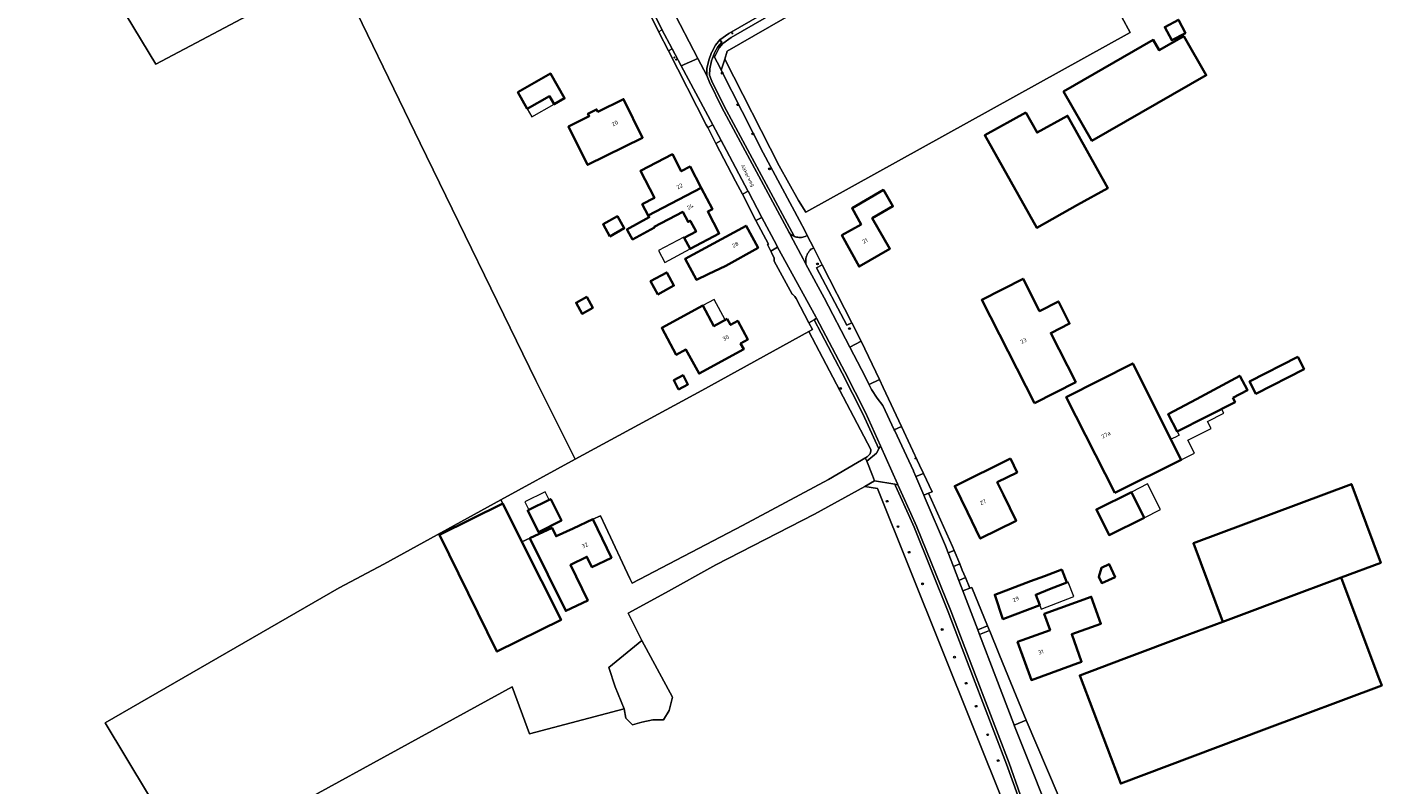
# Model space of a CAD drawing. Extents: x 115983 to 133009, y 544712 to 562000.
# Tile 30 of 46: x 129622 to 129918, y 548977 to 549140. Entities that reach past the tile are written whole.
import ezdxf
from ezdxf.enums import TextEntityAlignment as Align

# ---------------------------------------------------------------- set-up
doc = ezdxf.new("R2010")
doc.units = 0
for name, color, linetype, lineweight in [('BGT ondergrond$0$B-WE-GR-BEPLANTING_CULTUUR_BOSPLANTSOEN-GV', 90, 'Continuous', 18), ('BGT ondergrond$0$B-WE-GR-BOOM-S', 90, 'Continuous', 25), ('BGT ondergrond$0$B-WE-GR-BOUWLAND-GV', 80, 'Continuous', 13), ('BGT ondergrond$0$B-WE-GR-GRAS-GV', 60, 'Continuous', 13), ('BGT ondergrond$0$B-WE-IE-MEUBILAIR-S', 7, 'Continuous', 25), ('BGT ondergrond$0$B-WE-IE-TERREINAFSCHEIDING_KUNSTMATIG_MUUR-G', 90, 'BGT ondergrond$0$IE-TERREINAFSCHEIDING_KUNSTMATIG-SO', 18), ('BGT ondergrond$0$B-WE-OG-BEBOUWING-GV', 7, 'Continuous', 35), ('BGT ondergrond$0$B-WE-OG-BEBOUWING-T18', 10, 'Continuous', 18), ('BGT ondergrond$0$B-WE-OG-BEBOUWING_LUIFEL-GV', 7, 'Continuous', 18), ('BGT ondergrond$0$B-WE-OG-TERREIN_BEGROEID-GV', 7, 'Continuous', 18), ('BGT ondergrond$0$B-WE-OG-TERREIN_ERF-GV', 7, 'Continuous', 18), ('BGT ondergrond$0$B-WE-OG-TERREIN_ONBEGROEID_ZAND-GV', 7, 'Continuous', 18), ('BGT ondergrond$0$B-WE-OG-TOPOGRAFIE-T18', 10, 'Continuous', 18), ('BGT ondergrond$0$B-WE-OG-WEG-GV', 7, 'Continuous', 18), ('BGT ondergrond$0$B-WE-VH-GESLOTENVERHARDING_ASFALT-GV', 10, 'Continuous', 18), ('BGT ondergrond$0$B-WE-VH-GESLOTENVERHARDING_BETON-GV', 10, 'Continuous', 18), ('BGT ondergrond$0$B-WE-VH-HALFVERHARDING_GRASBETONSTEEN-GV', 130, 'Continuous', 18), ('BGT ondergrond$0$B-WE-VH-OPENVERHARDING_BETONSTRAATSTEEN-GV', 90, 'Continuous', 18), ('BGT ondergrond$0$B-WE-VH-OPENVERHARDING_STRAATBAKSTEEN-GV', 90, 'Continuous', 18), ('BGT ondergrond$0$B-WE-VH-OPENVERHARDING_TEGEL-GV', 90, 'Continuous', 18)]:
    doc.layers.add(name, color=color, linetype=linetype, lineweight=lineweight)
doc.styles.add('BGT ondergrond$0$NLCS-ISO', font='NLCS-ISO.ttf')
doc.styles.add('BGT ondergrond$0$NLCS-ISO-M100-T18', font='NLCS-ISO.ttf', dxfattribs={"height": 0.18})
doc.linetypes.add('BGT ondergrond$0$IE-TERREINAFSCHEIDING_KUNSTMATIG-SO', pattern='A,4,[82,NLCS.SHX,S=0.75,R=90,X=0,Y=0],4,-2', length=10)

# ---------------------------------------------------------------- blocks, each defined once
blk = doc.blocks.new('BGT ondergrond$0$SIE-MEUBILAIR_BORD_VERKEER-SO')
blk.add_lwpolyline([(-0.5625, -0.5625), (0.5625, -0.5625), (0.5625, 0.5625), (-0.5625, 0.5625)], close=True)
blk = doc.blocks.new('BGT ondergrond$0$SIE-MEUBILAIR_PAAL_LICHTMAST-SO')
for points in [[(-0.6, 0), (-1, 0)], [(-0.7, 0.7), (-0.4, 0.4)], [(0, 1), (0, 0.6)], [(0.4, 0.4), (0.7, 0.7)], [(1, 0), (0.6, 0)], [(-0.7, -0.7), (-0.4, -0.4)], [(0, -0.6), (0, -1)], [(0.4, -0.4), (0.7, -0.7)]]:
    blk.add_lwpolyline(points)
blk.add_circle((0, 0), 0.5)
blk = doc.blocks.new('BGT ondergrond$0$SIE-MEUBILAIR_PAAL_VERKEERSBORD-SO')
blk.add_circle((0, 0), 0.75)
blk = doc.blocks.new('BGT ondergrond$0$SGR-BOOM_GBKN-SO')
at = {"linetype": 'ByBlock', "lineweight": 18}
h = blk.add_hatch(color=0, dxfattribs=at)
h.dxf.hatch_style = 1
edge = h.paths.add_edge_path()
edge.add_arc((0, 0), 0.25, 0, 360)
at = {"color": 0, "linetype": 'ByBlock', "lineweight": 18}
for radius in [2, 0.25]:
    blk.add_circle((0, 0), radius, dxfattribs=at)
at = {"color": 0, "linetype": 'ByBlock', "lineweight": 18, "style": 'BGT ondergrond$0$NLCS-ISO'}
blk.add_attdef('SOORT', (2.5, 0), '', height=1.5, dxfattribs=at)
blk = doc.blocks.new('BGT ondergrond')
at = {"layer": 'BGT ondergrond$0$B-WE-GR-BEPLANTING_CULTUUR_BOSPLANTSOEN-GV', "color": 252, "flags": 128}
blk.add_lwpolyline([(129772.862, 549133.416), (129773.418, 549135.175), (129892.13, 549203.417), (129892.021, 549203.644), (129891.017, 549205.735), (129879.603, 549199.126), (129859.463, 549187.154), (129774.283, 549138.128), (129772.498, 549136.833), (129771.7, 549135.868), (129770.628, 549133.873), (129771.793, 549131.698), (129772.117, 549131.06)], close=True, dxfattribs=at)
at = {"layer": 'BGT ondergrond$0$B-WE-GR-BOUWLAND-GV', "color": 252, "flags": 128}
for points in [[(129833.541, 548971.799), (129805.904, 549040.739), (129803.117, 549041.124), (129792.277, 549035.218), (129770.975, 549024.263), (129760.095, 549018.176), (129751.994, 549013.787), (129754.991, 549007.91), (129761.617, 548995.657), (129760.856, 548992.766), (129759.639, 548990.788), (129757.357, 548990.788), (129754.998, 548990.255), (129752.944, 548989.722), (129751.498, 548991.168), (129751.118, 548993.146), (129730.729, 548987.744), (129726.933, 548997.922), (129657.321, 548959.743), (129639.065, 548990.143), (129689.567, 549019.294), (129699.211, 549024.379), (129724.514, 549038.249), (129740.584, 549047.058), (129732.074, 549064.07), (129707.089, 549115.292), (129688.859, 549152.93)], [(129674.757, 549145.454), (129649.992, 549132.331), (129622.238, 549178.201)]]:
    blk.add_lwpolyline(points, dxfattribs=at)
at = {"layer": 'BGT ondergrond$0$B-WE-GR-GRAS-GV', "color": 252, "flags": 128}
for points in [[(129909.197, 549166.142), (129908.503, 549167.702), (129893.094, 549204.262), (129892.021, 549203.644), (129892.13, 549203.417), (129773.418, 549135.175), (129772.862, 549133.416), (129784.621, 549110.382), (129788.815, 549102.943), (129790.412, 549100.353), (129860.489, 549139.177), (129855.021, 549149.206), (129854.233, 549148.776), (129852.44, 549152.067), (129855.897, 549153.951), (129857.69, 549150.661), (129867.31, 549155.904), (129871.535, 549157.86), (129875.515, 549151.075), (129876.819, 549148.468), (129876.914, 549148.277), (129881.33, 549150.723)], [(129776.693, 549032.769), (129795.284, 549042.675), (129803.613, 549047.531), (129804.274, 549048.178), (129804.467, 549048.888), (129804.43, 549049.163), (129791.045, 549074.63), (129767.928, 549061.921), (129740.584, 549047.058), (129724.514, 549038.249), (129724.907, 549037.466), (129729.044, 549029.224), (129730.795, 549030.032), (129735.58, 549032.24), (129736.426, 549030.421), (129740.11, 549032.07), (129744.41, 549034.07), (129746.046, 549034.831), (129747.128, 549032.518), (129752.378, 549021.29), (129752.858, 549020.263)], [(129730.575, 549036.11), (129734.966, 549038.29), (129735.281, 549038.446), (129737.593, 549033.789), (129732.633, 549031.327), (129730.321, 549035.984)]]:
    blk.add_lwpolyline(points, close=True, dxfattribs=at)
at = {"layer": 'BGT ondergrond$0$B-WE-IE-TERREINAFSCHEIDING_KUNSTMATIG_MUUR-G', "color": 252, "flags": 128}
blk.add_lwpolyline([(129768.894, 549119.276), (129769.204, 549118.68), (129770.987, 549115.248), (129775.23, 549107.085)], dxfattribs=at)
at = {"layer": 'BGT ondergrond$0$B-WE-OG-BEBOUWING-GV', "color": 252, "flags": 128}
for points in [[(129872.376, 549139.049), (129870.867, 549141.918), (129867.916, 549140.366), (129869.423, 549137.495)], [(129846.058, 549126.471), (129852.187, 549115.793), (129876.877, 549129.963), (129872.034, 549138.401), (129866.719, 549135.35), (129865.433, 549137.59)], [(129735.039, 549125.456), (129736.045, 549123.693), (129738.285, 549124.972), (129735.247, 549130.296), (129728.186, 549126.266), (129730.218, 549122.705)], [(129745.453, 549122.041), (129745.191, 549122.57), (129743.336, 549121.652), (129743.597, 549121.124), (129739.131, 549118.915), (129743.234, 549110.579), (129755.14, 549116.44), (129751.01, 549124.79)], [(129837.903, 549121.914), (129829.048, 549117.012), (129840.267, 549097.027), (129849.093, 549101.981), (129855.617, 549105.558), (129846.929, 549121.206), (129840.351, 549117.554)], [(129767.81, 549105.63), (129765.4, 549110.22), (129763.495, 549109.224), (129761.582, 549112.904), (129754.643, 549109.297), (129757.675, 549103.465), (129755.06, 549102.1), (129756.36, 549099.67)], [(129767.81, 549105.63), (129756.36, 549099.67), (129756.562, 549099.287), (129751.728, 549096.666), (129751.851, 549096.453), (129752.961, 549094.523), (129757.727, 549097.088), (129757.65, 549097.23), (129763.81, 549100.45), (129764.95, 549098.27), (129765.437, 549098.525), (129765.493, 549098.421), (129766.685, 549096.194), (129764.099, 549094.84), (129765.434, 549092.471), (129771.707, 549095.803), (129769.211, 549100.502), (129770.22, 549101.03)], [(129798.16, 549095.45), (129801.91, 549088.65), (129808.55, 549092.48), (129804.73, 549099.08), (129809.2, 549101.67), (129807.16, 549105.21), (129800.38, 549101.25), (129802.31, 549097.74)], [(129748.055, 549095.152), (129751.17, 549096.9), (129749.7, 549099.518), (129746.586, 549097.769)], [(129773.1, 549088.82), (129780.09, 549092.7), (129777.47, 549097.45), (129770.47, 549093.64), (129764.322, 549090.294), (129766.763, 549085.781), (129769.316, 549086.986)], [(129758.389, 549082.646), (129761.889, 549084.532), (129760.355, 549087.379), (129756.855, 549085.493)], [(129839.79, 549059.17), (129848.7, 549063.72), (129843.315, 549074.264), (129847.38, 549076.341), (129844.945, 549081.106), (129840.881, 549079.029), (129837.31, 549086.02), (129828.38, 549081.45)], [(129743.06, 549082.081), (129740.765, 549080.824), (129742.052, 549078.474), (129744.348, 549079.732)], [(129773.424, 549077.38), (129770.521, 549075.808), (129768.139, 549080.204), (129759.255, 549075.39), (129762.399, 549069.587), (129764.506, 549070.729), (129767.317, 549065.541), (129776.999, 549070.788), (129776.309, 549072.063), (129777.845, 549072.895), (129775.677, 549076.895), (129774.138, 549076.061)], [(129857.15, 549039.76), (129871.5, 549046.88), (129861, 549067.72), (129846.63, 549060.48)], [(129896.647, 549069.186), (129886.244, 549063.86), (129887.616, 549061.18), (129898.019, 549066.507)], [(129762.922, 549062.119), (129764.939, 549063.196), (129763.888, 549065.165), (129761.871, 549064.088)], [(129882.644, 549060.318), (129885.823, 549061.966), (129884.133, 549065.072), (129874.809, 549060.001), (129868.661, 549056.74), (129870.6, 549053.045), (129883.127, 549059.378)], [(129834.621, 549047.176), (129822.572, 549041.248), (129825.323, 549035.59), (129828.08, 549029.92), (129835.819, 549033.737), (129833.069, 549039.356), (129831.731, 549042.09), (129836.041, 549044.202)], [(129906.063, 549021.506), (129914.586, 549024.694), (129908.237, 549041.666), (129874.112, 549028.9), (129880.461, 549011.929), (129897.545, 549018.32)], [(129730.575, 549036.11), (129730.321, 549035.984), (129732.633, 549031.327), (129737.593, 549033.789), (129735.281, 549038.446), (129734.966, 549038.29)], [(129860.718, 549039.964), (129853.15, 549036.203), (129855.902, 549030.665), (129863.47, 549034.426)], [(129724.907, 549037.466), (129711.252, 549030.745), (129723.661, 549005.533), (129737.514, 549012.352), (129729.044, 549029.224)], [(129744.41, 549034.07), (129740.11, 549032.07), (129736.426, 549030.421), (129735.58, 549032.24), (129730.795, 549030.032), (129738.534, 549014.309), (129743.29, 549016.58), (129739.57, 549024.27), (129743.12, 549025.99), (129744.2, 549023.76), (129748.41, 549025.79)], [(129845.72, 549023.22), (129841.97, 549021.82), (129838.94, 549020.69), (129831.2, 549017.8), (129832.97, 549012.54), (129840.91, 549015.51), (129840.045, 549017.784), (129843.05, 549018.99), (129846.79, 549020.41)], [(129853.71, 549021.644), (129854.305, 549020.323), (129857.177, 549021.618), (129855.933, 549024.378), (129854.249, 549023.619)], [(129859.09, 549003.934), (129849.579, 549000.377), (129858.436, 548977.013), (129889.41, 548988.683), (129914.79, 548998.177), (129914.108, 549000), (129906.063, 549021.506), (129897.545, 549018.32), (129880.461, 549011.929), (129872.723, 549009.034)], [(129836.112, 549007.614), (129839.104, 548999.366), (129849.972, 549003.309), (129847.818, 549009.246), (129854.144, 549011.541), (129852.04, 549017.342), (129841.902, 549013.665), (129843.169, 549010.174)]]:
    blk.add_lwpolyline(points, close=True, dxfattribs=at)
at = {"layer": 'BGT ondergrond$0$B-WE-OG-BEBOUWING_LUIFEL-GV', "color": 252, "flags": 128}
for points in [[(129730.218, 549122.705), (129731.224, 549120.942), (129736.045, 549123.693), (129735.039, 549125.456)], [(129764.011, 549095.005), (129758.578, 549092.119), (129759.941, 549089.553), (129765.434, 549092.471), (129764.099, 549094.84)], [(129770.521, 549075.808), (129773, 549077.15), (129770.617, 549081.547), (129768.139, 549080.204)], [(129869.246, 549051.353), (129871.5, 549046.88), (129874.362, 549048.322), (129872.933, 549051.158), (129877.93, 549053.685), (129877.175, 549055.179), (129880.69, 549056.956), (129880.211, 549057.904), (129870.6, 549053.045), (129871.008, 549052.239), (129870.222, 549051.844)], [(129860.718, 549039.964), (129863.47, 549034.426), (129866.98, 549036.178), (129864.231, 549041.71)], [(129730.575, 549036.11), (129734.966, 549038.29), (129734.103, 549040.028), (129729.712, 549037.849)], [(129843.05, 549018.99), (129840.045, 549017.784), (129840.91, 549015.51), (129841.245, 549014.651), (129848.262, 549017.39), (129847.042, 549020.515), (129846.79, 549020.41)]]:
    blk.add_lwpolyline(points, close=True, dxfattribs=at)
at = {"layer": 'BGT ondergrond$0$B-WE-OG-TERREIN_BEGROEID-GV', "color": 252, "flags": 128}
for points in [[(129759.282, 549139.84), (129751.901, 549154.982), (129750.654, 549155.645), (129758.607, 549139.239)], [(129763.489, 549131.966), (129761.527, 549135.628), (129760.751, 549135.237), (129768.894, 549119.276), (129769.204, 549118.68), (129770.294, 549119.264)], [(129772.117, 549131.06), (129771.793, 549131.698), (129770.628, 549133.873), (129770.439, 549134.225), (129770.021, 549133.054), (129769.623, 549131.349), (129769.607, 549129.977), (129770.12, 549128.669), (129772.779, 549123.252), (129787.877, 549095.18), (129788.118, 549095.089), (129788.378, 549095.015), (129788.644, 549094.964), (129788.913, 549094.937), (129789.184, 549094.933), (129789.454, 549094.952), (129789.721, 549094.995), (129789.983, 549095.06), (129790.239, 549095.148), (129790.711, 549095.364), (129790.233, 549096.304), (129789.013, 549098.574), (129781.198, 549113.223)], [(129772.12, 549115.856), (129770.987, 549115.248), (129775.23, 549107.085), (129776.698, 549104.25), (129777.917, 549104.892), (129777.846, 549105.027), (129773.281, 549113.689)], [(129800.324, 549076.474), (129799.264, 549076.021), (129792.702, 549088.359), (129793.935, 549089.03), (129792.096, 549092.643), (129791.508, 549092.374), (129791.299, 549092.169), (129791.108, 549091.947), (129790.936, 549091.709), (129790.785, 549091.458), (129790.656, 549091.195), (129790.55, 549090.922), (129790.467, 549090.641), (129790.408, 549090.354), (129790.374, 549090.063), (129790.364, 549089.77), (129790.38, 549089.478), (129790.42, 549089.187), (129794.335, 549081.908), (129799.92, 549071.21), (129802.335, 549072.523)], [(129792.702, 549088.359), (129799.264, 549076.021), (129800.324, 549076.474), (129793.935, 549089.03)], [(129792.17, 549077.174), (129791.059, 549076.492), (129791.817, 549075.054), (129791.045, 549074.63), (129804.43, 549049.163), (129804.467, 549048.888), (129804.274, 549048.178), (129803.613, 549047.531), (129803.303, 549047.227), (129803.555, 549046.597), (129805.624, 549048.32), (129806.153, 549049.302), (129802.738, 549056.863), (129798.263, 549065.615)], [(129835.633, 548972.969), (129836.573, 548973.495), (129836.154, 548974.459), (129833.765, 548981.185), (129826.635, 548999.785), (129821.147, 549014.073), (129813.759, 549032.389), (129812.546, 549035.086), (129810.465, 549039.713), (129809.749, 549041.306), (129809.586, 549041.669), (129805.245, 549042.382), (129803.117, 549041.124), (129805.904, 549040.739), (129833.541, 548971.799)], [(129827.536, 549010.181), (129829.658, 549011.051), (129826.252, 549019.365), (129825.821, 549019.199), (129824.295, 549018.613)], [(129838.004, 548990.674), (129834.184, 549000), (129832.083, 549005.129), (129830.124, 549009.913), (129830.069, 549010.048), (129827.925, 549009.17), (129831.449, 549000), (129835.305, 548989.842), (129835.391, 548989.628)]]:
    blk.add_lwpolyline(points, close=True, dxfattribs=at)
at = {"layer": 'BGT ondergrond$0$B-WE-OG-TERREIN_ERF-GV', "color": 252, "flags": 128}
for points in [[(129622.238, 549178.201), (129649.992, 549132.331), (129674.757, 549145.454)], [(129688.859, 549152.93), (129707.089, 549115.292), (129732.074, 549064.07), (129740.584, 549047.058), (129767.928, 549061.921), (129791.045, 549074.63), (129791.817, 549075.054), (129791.059, 549076.492), (129788.326, 549081.724), (129788.176, 549081.961), (129788.007, 549082.185), (129787.819, 549082.393), (129787.614, 549082.584), (129787.468, 549082.698), (129783.576, 549089.801), (129783.57, 549090.157), (129783.538, 549090.473), (129782.953, 549091.656), (129782.804, 549091.956), (129782.1, 549093.373), (129782.3, 549093.485), (129779.628, 549098.591), (129776.698, 549104.25), (129775.23, 549107.085), (129770.987, 549115.248), (129769.204, 549118.68), (129768.894, 549119.276), (129760.751, 549135.237), (129758.607, 549139.239), (129750.654, 549155.645)], [(129855.021, 549149.206), (129860.489, 549139.177), (129790.412, 549100.353), (129788.815, 549102.943), (129784.621, 549110.382), (129772.862, 549133.416), (129772.117, 549131.06), (129781.198, 549113.223), (129789.013, 549098.574), (129790.233, 549096.304), (129790.711, 549095.364), (129792.096, 549092.643), (129793.935, 549089.03), (129800.324, 549076.474), (129802.335, 549072.523), (129806.303, 549064.236), (129807.131, 549062.508), (129811.054, 549054.124), (129814.976, 549045.74), (129815.794, 549043.991), (129817.651, 549040.022), (129816.877, 549039.692), (129822.07, 549028.17), (129822.43, 549027.311), (129823.631, 549024.441), (129824.18, 549023.13), (129824.862, 549021.496), (129825.821, 549019.199), (129826.252, 549019.365), (129829.658, 549011.051), (129830.069, 549010.048), (129830.124, 549009.913), (129832.083, 549005.129), (129834.184, 549000), (129838.004, 548990.674), (129847.199, 548969.128)]]:
    blk.add_lwpolyline(points, dxfattribs=at)
for points in [[(129872.376, 549139.049), (129869.423, 549137.495), (129867.916, 549140.366), (129870.867, 549141.918)], [(129846.058, 549126.471), (129865.433, 549137.59), (129866.719, 549135.35), (129872.034, 549138.401), (129876.877, 549129.963), (129852.187, 549115.793)], [(129730.218, 549122.705), (129728.186, 549126.266), (129735.247, 549130.296), (129738.285, 549124.972), (129736.045, 549123.693), (129735.039, 549125.456)], [(129743.336, 549121.652), (129745.191, 549122.57), (129745.453, 549122.041), (129751.01, 549124.79), (129755.14, 549116.44), (129743.234, 549110.579), (129739.131, 549118.915), (129743.597, 549121.124)], [(129855.617, 549105.558), (129849.093, 549101.981), (129840.267, 549097.027), (129829.048, 549117.012), (129837.903, 549121.914), (129840.351, 549117.554), (129846.929, 549121.206)], [(129765.4, 549110.22), (129767.81, 549105.63), (129770.22, 549101.03), (129769.211, 549100.502), (129771.707, 549095.803), (129765.434, 549092.471), (129764.099, 549094.84), (129766.685, 549096.194), (129765.493, 549098.421), (129765.437, 549098.525), (129764.95, 549098.27), (129763.81, 549100.45), (129757.65, 549097.23), (129757.727, 549097.088), (129752.961, 549094.523), (129751.851, 549096.453), (129751.728, 549096.666), (129756.562, 549099.287), (129756.36, 549099.67), (129755.06, 549102.1), (129757.675, 549103.465), (129754.643, 549109.297), (129761.582, 549112.904), (129763.495, 549109.224)], [(129807.16, 549105.21), (129809.2, 549101.67), (129804.73, 549099.08), (129808.55, 549092.48), (129801.91, 549088.65), (129798.16, 549095.45), (129802.31, 549097.74), (129800.38, 549101.25)], [(129748.055, 549095.152), (129746.586, 549097.769), (129749.7, 549099.518), (129751.17, 549096.9)], [(129773.1, 549088.82), (129769.316, 549086.986), (129766.763, 549085.781), (129764.322, 549090.294), (129770.47, 549093.64), (129777.47, 549097.45), (129780.09, 549092.7)], [(129758.389, 549082.646), (129756.855, 549085.493), (129760.355, 549087.379), (129761.889, 549084.532)], [(129828.38, 549081.45), (129837.31, 549086.02), (129840.881, 549079.029), (129844.945, 549081.106), (129847.38, 549076.341), (129843.315, 549074.264), (129848.7, 549063.72), (129839.79, 549059.17)], [(129743.06, 549082.081), (129744.348, 549079.732), (129742.052, 549078.474), (129740.765, 549080.824)], [(129764.506, 549070.729), (129762.399, 549069.587), (129759.255, 549075.39), (129768.139, 549080.204), (129770.521, 549075.808), (129773.424, 549077.38), (129774.138, 549076.061), (129775.677, 549076.895), (129777.845, 549072.895), (129776.309, 549072.063), (129776.999, 549070.788), (129767.317, 549065.541)], [(129861, 549067.72), (129871.5, 549046.88), (129857.15, 549039.76), (129846.63, 549060.48)], [(129896.647, 549069.186), (129898.019, 549066.507), (129887.616, 549061.18), (129886.244, 549063.86)], [(129762.922, 549062.119), (129761.871, 549064.088), (129763.888, 549065.165), (129764.939, 549063.196)], [(129870.6, 549053.045), (129868.661, 549056.74), (129874.809, 549060.001), (129884.133, 549065.072), (129885.823, 549061.966), (129882.644, 549060.318), (129883.127, 549059.378)], [(129770.975, 549024.263), (129792.277, 549035.218), (129803.117, 549041.124), (129805.245, 549042.382), (129804.793, 549043.51), (129803.555, 549046.597), (129803.303, 549047.227), (129803.613, 549047.531), (129795.284, 549042.675), (129776.693, 549032.769), (129752.858, 549020.263), (129752.378, 549021.29), (129747.128, 549032.518), (129746.046, 549034.831), (129744.41, 549034.07), (129748.41, 549025.79), (129744.2, 549023.76), (129743.12, 549025.99), (129739.57, 549024.27), (129743.29, 549016.58), (129738.534, 549014.309), (129730.795, 549030.032), (129729.044, 549029.224), (129737.514, 549012.352), (129723.661, 549005.533), (129711.252, 549030.745), (129724.907, 549037.466), (129724.514, 549038.249), (129699.211, 549024.379), (129689.567, 549019.294), (129639.065, 548990.143), (129657.321, 548959.743), (129726.933, 548997.922), (129730.729, 548987.744), (129751.118, 548993.146), (129749.218, 548997.898), (129747.847, 549002.047), (129754.991, 549007.91), (129751.994, 549013.787), (129760.095, 549018.176)], [(129828.08, 549029.92), (129825.323, 549035.59), (129822.572, 549041.248), (129834.621, 549047.176), (129836.041, 549044.202), (129831.731, 549042.09), (129833.069, 549039.356), (129835.819, 549033.737)], [(129914.108, 549000), (129914.79, 548998.177), (129889.41, 548988.683), (129858.436, 548977.013), (129849.579, 549000.377), (129859.09, 549003.934), (129872.723, 549009.034), (129880.461, 549011.929), (129874.112, 549028.9), (129908.237, 549041.666), (129914.586, 549024.694), (129906.063, 549021.506)], [(129860.718, 549039.964), (129863.47, 549034.426), (129855.902, 549030.665), (129853.15, 549036.203)], [(129831.2, 549017.8), (129838.94, 549020.69), (129841.97, 549021.82), (129845.72, 549023.22), (129846.79, 549020.41), (129843.05, 549018.99), (129840.045, 549017.784), (129840.91, 549015.51), (129832.97, 549012.54)], [(129853.71, 549021.644), (129854.249, 549023.619), (129855.933, 549024.378), (129857.177, 549021.618), (129854.305, 549020.323)], [(129839.104, 548999.366), (129836.112, 549007.614), (129843.169, 549010.174), (129841.902, 549013.665), (129852.04, 549017.342), (129854.144, 549011.541), (129847.818, 549009.246), (129849.972, 549003.309)]]:
    blk.add_lwpolyline(points, close=True, dxfattribs=at)
at = {"layer": 'BGT ondergrond$0$B-WE-OG-TERREIN_ONBEGROEID_ZAND-GV', "color": 252, "flags": 128}
blk.add_lwpolyline([(129751.118, 548993.146), (129751.498, 548991.168), (129752.944, 548989.722), (129754.998, 548990.255), (129757.357, 548990.788), (129759.639, 548990.788), (129760.856, 548992.766), (129761.617, 548995.657), (129754.991, 549007.91), (129747.847, 549002.047), (129749.218, 548997.898)], close=True, dxfattribs=at)
at = {"layer": 'BGT ondergrond$0$B-WE-OG-WEG-GV', "color": 252, "flags": 128}
blk.add_lwpolyline([(130000, 549269.827), (129891.759, 549207.32), (129879.097, 549199.989), (129858.958, 549188.017), (129773.738, 549138.968), (129771.808, 549137.568), (129772.222, 549137.127), (129771.366, 549136.093), (129770.742, 549134.931), (129770.439, 549134.225), (129770.628, 549133.873), (129771.7, 549135.868), (129772.498, 549136.833), (129774.283, 549138.128), (129859.463, 549187.154), (129879.603, 549199.126), (129891.017, 549205.735), (129892.021, 549203.644), (129893.094, 549204.262), (129929.684, 549225.356)], dxfattribs=at)
blk.add_lwpolyline([(129822.258, 549023.913), (129823.419, 549020.894), (129824.862, 549021.496), (129824.18, 549023.13), (129823.631, 549024.441)], close=True, dxfattribs=at)
at = {"layer": 'BGT ondergrond$0$B-WE-VH-GESLOTENVERHARDING_ASFALT-GV', "color": 252, "flags": 128}
for points in [[(129751.901, 549154.982), (129759.282, 549139.84), (129761.527, 549135.628), (129763.489, 549131.966), (129767.072, 549133.567), (129761.346, 549144.483)], [(129761.346, 549144.483), (129767.072, 549133.567), (129769.006, 549129.867), (129769.024, 549131.421), (129769.444, 549133.224), (129770.041, 549134.893), (129770.061, 549134.931), (129770.866, 549136.429), (129771.808, 549137.568), (129773.738, 549138.968), (129858.958, 549188.017)], [(129845.358, 548964.724), (129835.466, 548989.44), (129835.391, 548989.628), (129835.305, 548989.842), (129831.449, 549000), (129827.925, 549009.17), (129827.536, 549010.181), (129824.295, 549018.613), (129823.419, 549020.894), (129822.258, 549023.913), (129821.143, 549026.816), (129820.55, 549028.358), (129816.201, 549038.576), (129815.902, 549039.277), (129814.187, 549043.307), (129813.686, 549044.485), (129813.674, 549044.511), (129809.602, 549053.18), (129809.501, 549053.395), (129807.036, 549058.644), (129805.813, 549060.204), (129804.563, 549062.094), (129804.045, 549063.139), (129804.039, 549063.152), (129802.403, 549066.455), (129799.92, 549071.21), (129794.335, 549081.908), (129790.42, 549089.187), (129789.83, 549090.283), (129787.133, 549095.297), (129786.773, 549095.967), (129772.245, 549122.978), (129769.57, 549128.427), (129769.006, 549129.867), (129767.072, 549133.567), (129763.489, 549131.966), (129770.294, 549119.264), (129772.12, 549115.856), (129773.281, 549113.689), (129777.846, 549105.027), (129777.917, 549104.892), (129780.888, 549099.255), (129784.022, 549093.308), (129784.289, 549092.82), (129792.527, 549077.785), (129792.683, 549077.488), (129798.796, 549065.891), (129803.279, 549057.123), (129806.511, 549049.967), (129810.203, 549041.759), (129810.296, 549041.552), (129811.012, 549039.959), (129813.093, 549035.332), (129814.311, 549032.624), (129821.705, 549014.293), (129827.195, 549000), (129834.328, 548981.393), (129836.712, 548974.679)]]:
    blk.add_lwpolyline(points, dxfattribs=at)
at = {"layer": 'BGT ondergrond$0$B-WE-VH-GESLOTENVERHARDING_BETON-GV', "color": 252, "flags": 128}
blk.add_lwpolyline([(129838.004, 548990.674), (129835.391, 548989.628), (129835.466, 548989.44), (129845.358, 548964.724), (129846.603, 548961.613), (129848.809, 548956.501), (129851.674, 548957.737), (129848.346, 548966.733), (129847.199, 548969.128)], close=True, dxfattribs=at)
at = {"layer": 'BGT ondergrond$0$B-WE-VH-HALFVERHARDING_GRASBETONSTEEN-GV', "color": 252, "flags": 128}
for points in [[(129770.021, 549133.054), (129770.439, 549134.225), (129770.742, 549134.931), (129771.366, 549136.093), (129772.222, 549137.127), (129771.808, 549137.568), (129770.866, 549136.429), (129770.061, 549134.931), (129770.041, 549134.893), (129769.444, 549133.224), (129769.024, 549131.421), (129769.006, 549129.867), (129769.57, 549128.427), (129772.245, 549122.978), (129786.773, 549095.967), (129786.963, 549095.774), (129787.168, 549095.598), (129787.388, 549095.44), (129787.621, 549095.302), (129787.865, 549095.185), (129787.877, 549095.18), (129772.779, 549123.252), (129770.12, 549128.669), (129769.607, 549129.977), (129769.623, 549131.349)], [(129792.683, 549077.488), (129792.17, 549077.174), (129798.263, 549065.615), (129802.738, 549056.863), (129806.153, 549049.302), (129806.511, 549049.967), (129803.279, 549057.123), (129798.796, 549065.891)], [(129810.296, 549041.552), (129809.586, 549041.669), (129809.749, 549041.306), (129810.465, 549039.713), (129812.546, 549035.086), (129813.759, 549032.389), (129821.147, 549014.073), (129826.635, 548999.785), (129833.765, 548981.185), (129836.154, 548974.459), (129836.573, 548973.495), (129837.099, 548973.789), (129836.712, 548974.679), (129834.328, 548981.393), (129827.195, 549000), (129821.705, 549014.293), (129814.311, 549032.624), (129813.093, 549035.332), (129811.012, 549039.959)]]:
    blk.add_lwpolyline(points, close=True, dxfattribs=at)
at = {"layer": 'BGT ondergrond$0$B-WE-VH-OPENVERHARDING_BETONSTRAATSTEEN-GV', "color": 252, "flags": 128}
for points in [[(129759.282, 549139.84), (129758.607, 549139.239), (129760.751, 549135.237), (129761.527, 549135.628)], [(129779.628, 549098.591), (129780.888, 549099.255), (129777.917, 549104.892), (129776.698, 549104.25)], [(129782.804, 549091.956), (129784.289, 549092.82), (129784.022, 549093.308), (129780.888, 549099.255), (129779.628, 549098.591), (129782.3, 549093.485), (129782.1, 549093.373)], [(129790.711, 549095.364), (129790.239, 549095.148), (129789.983, 549095.06), (129789.721, 549094.995), (129789.454, 549094.952), (129789.184, 549094.933), (129788.913, 549094.937), (129788.644, 549094.964), (129788.378, 549095.015), (129788.118, 549095.089), (129787.877, 549095.18), (129787.865, 549095.185), (129787.621, 549095.302), (129787.388, 549095.44), (129787.168, 549095.598), (129786.963, 549095.774), (129786.773, 549095.967), (129787.133, 549095.297), (129789.83, 549090.283), (129790.42, 549089.187), (129790.38, 549089.478), (129790.364, 549089.77), (129790.374, 549090.063), (129790.408, 549090.354), (129790.467, 549090.641), (129790.55, 549090.922), (129790.656, 549091.195), (129790.785, 549091.458), (129790.936, 549091.709), (129791.108, 549091.947), (129791.299, 549092.169), (129791.508, 549092.374), (129792.096, 549092.643)], [(129792.683, 549077.488), (129792.527, 549077.785), (129784.289, 549092.82), (129782.804, 549091.956), (129782.953, 549091.656), (129783.538, 549090.473), (129783.57, 549090.157), (129783.576, 549089.801), (129787.468, 549082.698), (129787.614, 549082.584), (129787.819, 549082.393), (129788.007, 549082.185), (129788.176, 549081.961), (129788.326, 549081.724), (129791.059, 549076.492), (129792.17, 549077.174)], [(129802.335, 549072.523), (129799.92, 549071.21), (129802.403, 549066.455), (129804.039, 549063.152), (129806.303, 549064.236)], [(129809.501, 549053.395), (129811.054, 549054.124), (129807.131, 549062.508), (129806.303, 549064.236), (129804.039, 549063.152), (129804.045, 549063.139), (129804.563, 549062.094), (129805.813, 549060.204), (129807.036, 549058.644)], [(129809.501, 549053.395), (129809.602, 549053.18), (129813.674, 549044.511), (129813.686, 549044.485), (129814.187, 549043.307), (129815.794, 549043.991), (129814.976, 549045.74), (129811.054, 549054.124)], [(129806.511, 549049.967), (129806.153, 549049.302), (129805.624, 549048.32), (129803.555, 549046.597), (129804.793, 549043.51), (129805.245, 549042.382), (129809.586, 549041.669), (129810.296, 549041.552), (129810.203, 549041.759)], [(129815.902, 549039.277), (129816.877, 549039.692), (129817.651, 549040.022), (129815.794, 549043.991), (129814.187, 549043.307)], [(129821.143, 549026.816), (129822.43, 549027.311), (129822.07, 549028.17), (129816.877, 549039.692), (129815.902, 549039.277), (129816.201, 549038.576), (129820.55, 549028.358)], [(129824.295, 549018.613), (129825.821, 549019.199), (129824.862, 549021.496), (129823.419, 549020.894)]]:
    blk.add_lwpolyline(points, close=True, dxfattribs=at)
at = {"layer": 'BGT ondergrond$0$B-WE-VH-OPENVERHARDING_STRAATBAKSTEEN-GV', "color": 252, "flags": 128}
for points in [[(129772.12, 549115.856), (129770.294, 549119.264), (129769.204, 549118.68), (129770.987, 549115.248)], [(129821.143, 549026.816), (129822.258, 549023.913), (129823.631, 549024.441), (129822.43, 549027.311)]]:
    blk.add_lwpolyline(points, close=True, dxfattribs=at)
at = {"layer": 'BGT ondergrond$0$B-WE-VH-OPENVERHARDING_TEGEL-GV', "color": 252, "flags": 128}
blk.add_lwpolyline([(129827.536, 549010.181), (129827.925, 549009.17), (129830.069, 549010.048), (129829.658, 549011.051)], close=True, dxfattribs=at)
at = {"layer": 'BGT ondergrond$0$B-WE-GR-BOOM-S', "color": 252, "xscale": 0.1, "yscale": 0.1, "zscale": 0.1}
for p in [(129772.348, 549130.414), (129775.708, 549123.589), (129778.963, 549117.289), (129782.533, 549109.729), (129792.886, 549089.212), (129799.816, 549075.247), (129797.873, 549062.332), (129807.955, 549037.96), (129810.302, 549032.5), (129812.686, 549026.952), (129815.615, 549020.138), (129819.855, 549010.272), (129822.513, 549004.31), (129825.025, 548998.672), (129827.165, 548993.703), (129829.672, 548987.565), (129831.955, 548981.974)]:
    blk.add_blockref('BGT ondergrond$0$SGR-BOOM_GBKN-SO', p, dxfattribs=at)
at = {"layer": 'BGT ondergrond$0$B-WE-IE-MEUBILAIR-S', "color": 252, "xscale": 0.1, "yscale": 0.1, "zscale": 0.1}
for name, p in [('BGT ondergrond$0$SIE-MEUBILAIR_PAAL_VERKEERSBORD-SO', (129774.505, 549139)), ('BGT ondergrond$0$SIE-MEUBILAIR_BORD_VERKEER-SO', (129774.505, 549139)), ('BGT ondergrond$0$SIE-MEUBILAIR_BORD_VERKEER-SO', (129774.505, 549139)), ('BGT ondergrond$0$SIE-MEUBILAIR_BORD_VERKEER-SO', (129774.505, 549139)), ('BGT ondergrond$0$SIE-MEUBILAIR_PAAL_VERKEERSBORD-SO', (129761.972, 549133.777)), ('BGT ondergrond$0$SIE-MEUBILAIR_BORD_VERKEER-SO', (129761.972, 549133.777)), ('BGT ondergrond$0$SIE-MEUBILAIR_PAAL_LICHTMAST-SO', (129762.357, 549133.341)), ('BGT ondergrond$0$SIE-MEUBILAIR_PAAL_LICHTMAST-SO', (129814.05, 549047.22))]:
    blk.add_blockref(name, p, dxfattribs=at)
at = {"layer": 'BGT ondergrond$0$B-WE-OG-BEBOUWING-T18', "color": 252, "style": 'BGT ondergrond$0$NLCS-ISO-M100-T18'}
for s, rotation, p in [('20', 26.2, (129749.138, 549119.576)), ('22', 27.7, (129763.108, 549105.981)), ('24', 27.7, (129765.424, 549101.565)), ('28', 28.6, (129775.147, 549093.379)), ('21', 28.9, (129803.174, 549094.205)), ('30', 28.5, (129773.105, 549073.246)), ('23', 27.1, (129837.405, 549072.603)), ('27a', 26.7, (129855.216, 549052.329)), ('27', 26.2, (129828.66, 549037.801)), ('32', 25.8, (129742.679, 549028.457)), ('29', 20.5, (129835.75, 549016.815)), ('31', 19.9, (129841.161, 549005.424))]:
    blk.add_text(s, height=0.88, rotation=rotation, dxfattribs=at).set_placement(p, align=Align.MIDDLE)
at = {"layer": 'BGT ondergrond$0$B-WE-OG-TOPOGRAFIE-T18', "color": 252, "style": 'BGT ondergrond$0$NLCS-ISO-M100-T18'}
blk.add_text('Akkerweg', height=0.78, rotation=297.6, dxfattribs=at).set_placement((129777.76, 549108.248), align=Align.MIDDLE)

msp = doc.modelspace()

# ---------------------------------------------------------------- block references
msp.add_blockref('BGT ondergrond', (0, 0))

doc.saveas('drawing.dxf')
